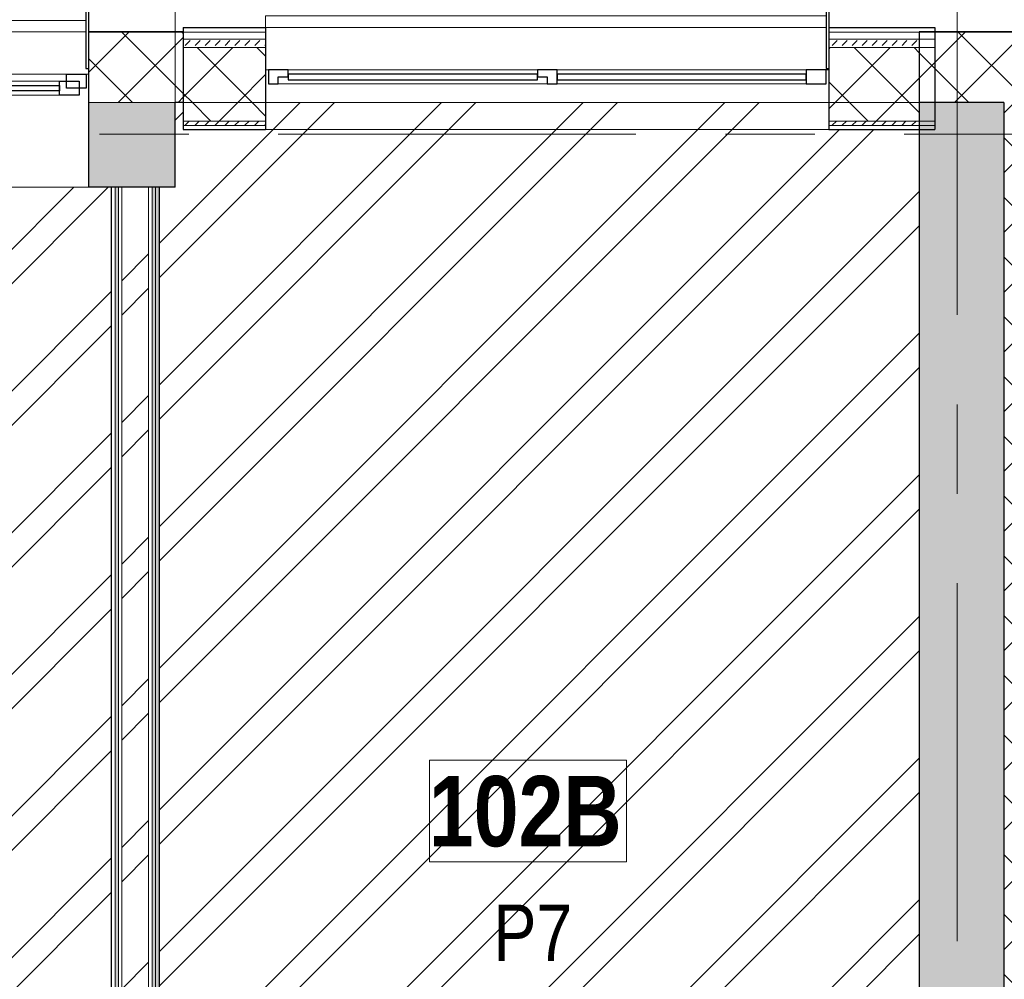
# Model space of a CAD drawing. Header units: millimetres. Extents: x -2180 to 54567, y -1945 to 22251.
# Tile 92 of 143: x 26671 to 30168, y 15000 to 18406. Entities that reach past the tile are written whole.
import ezdxf

# ---------------------------------------------------------------- set-up
doc = ezdxf.new("R2010")
doc.units = ezdxf.units.MM
doc.linetypes.add('Grid Line 1_2_', pattern=[2222.5, 1270, -317.5, 317.5, -317.5])
for name, color, linetype, lineweight, true_color in [('_ hall', 9, 'Continuous', 9, 0x808080), ('Color Fill-2', 7, 'Continuous', 9, 0xc0c040), ('Cut Pattern-1', 7, 'Continuous', 9, 0x787878), ('Cut Pattern-2', 7, 'Continuous', 25, 0x787878), ('Cut Pattern-4', 9, 'Continuous', 9, 0x808080), ('Room Tags-1', 7, 'Continuous', 9, 0x800000)]:
    doc.layers.add(name, color=color, linetype=linetype, lineweight=lineweight, true_color=true_color)
for name, color, linetype, lineweight in [('Common Edges', 7, 'Continuous', 9), ('Cut Pattern-3', 7, 'Continuous', 9), ('Floors', 7, 'Continuous', 9), ('Generic Models-2', 7, 'Continuous', 25), ('Grids-1', 7, 'Grid Line 1_2_', 9), ('Room Tags', 7, 'Continuous', 9), ('Walls', 7, 'Continuous', 9), ('Walls-1', 7, 'Continuous', 25), ('Windows', 7, 'Continuous', 9), ('Windows-1', 7, 'Continuous', 25)]:
    doc.layers.add(name, color=color, linetype=linetype, lineweight=lineweight)
doc.styles.add('Swis721 Cn BT_1', font='swissc.ttf', dxfattribs={"height": 200})
doc.styles.add('Swis721 Cn BT_B', font='swisscb.ttf', dxfattribs={"height": 250})
pattern_1 = [(45, (0, 0), (0, 35.355339), [25, -25])]
pattern_2 = [(45, (0, 0), (-106.066, 106.066), []), (135, (0, 0), (-106.066, -106.066), [])]
pattern_3 = [(45, (0, 0), (-251.447, 251.447), []), (45, (0, 381), (-251.447, 251.447), [])]

# ---------------------------------------------------------------- blocks, each defined once
blk = doc.blocks.new('sma_W3 - -A-01 2700x1500mm-1795256-1 Korruse põrandate plaan')
at = {"layer": 'Windows'}
for p, q in [((-70, 99.5), (-1245, 99.5)), ((1235, 99.5), (70, 99.5)), ((-1245, 49.5), (-70, 49.5)), ((70, 49.5), (1235, 49.5)), ((-1350, 24.5), (-1340, 24.5)), ((-1270, 24.5), (-35, 24.5)), ((35, 24.5), (1270, 24.5)), ((1340, 24.5), (1350, 24.5)), ((-1350, -165.2), (-1350, -125.5)), ((1350, -125.5), (1350, -165.2)), ((1350, -165.2), (-1338.9, -165.2))]:
    blk.add_line(p, q, dxfattribs=at)
at = {"layer": 'Windows-1'}
for p, q in [((-1340, 24.5), (-1340, 74.5)), ((-1340, 74.5), (-1270, 74.5)), ((-1315, 49.5), (-1315, 99.5)), ((-1315, 99.5), (-1245, 99.5)), ((-1270, 74.5), (-1270, 24.5)), ((-1245, 99.5), (-1245, 49.5)), ((-1245, 64.5), (-1245, 84.5)), ((-1245, 84.5), (-70, 84.5)), ((-70, 49.5), (-70, 99.5)), ((-70, 99.5), (0, 99.5)), ((-70, 84.5), (-70, 64.5)), ((-35, 24.5), (-35, 74.5)), ((-35, 74.5), (0, 74.5)), ((0, 99.5), (0, 49.5)), ((0, 49.5), (0, 99.5)), ((0, 99.5), (70, 99.5)), ((0, 74.5), (0, 49.5)), ((70, 99.5), (70, 49.5)), ((70, 64.5), (70, 84.5)), ((70, 84.5), (1235, 84.5)), ((1235, 49.5), (1235, 99.5)), ((1235, 99.5), (1305, 99.5)), ((1235, 84.5), (1235, 64.5)), ((1285, 49.5), (1285, 74.5)), ((1285, 74.5), (1340, 74.5)), ((1305, 99.5), (1305, 49.5)), ((1340, 74.5), (1340, 24.5)), ((-1245, 49.5), (-1315, 49.5)), ((-70, 64.5), (-1245, 64.5)), ((0, 49.5), (-70, 49.5)), ((70, 49.5), (0, 49.5)), ((0, 49.5), (35, 49.5)), ((35, 49.5), (35, 24.5)), ((1235, 64.5), (70, 64.5)), ((1305, 49.5), (1235, 49.5)), ((1270, 49.5), (1285, 49.5)), ((1270, 24.5), (1270, 49.5)), ((-1270, 24.5), (-1340, 24.5)), ((35, 24.5), (-35, 24.5)), ((1340, 24.5), (1270, 24.5))]:
    blk.add_line(p, q, dxfattribs=at)
blk = doc.blocks.new('1_0 W - 2x2 - -A-03-V11-1 Korruse põrandate plaan')
at = {"layer": 'Windows'}
for p, q in [((-1000, 181), (-1000, 223)), ((990, 223), (-1000, 223)), ((-990, 31), (-1000, 31)), ((-920, 31), (-35, 31)), ((35, 31), (920, 31)), ((1000, 31), (990, 31)), ((0, -19), (-955, -19)), ((920, -19), (35, -19))]:
    blk.add_line(p, q, dxfattribs=at)
at = {"layer": 'Windows-1'}
for p, q in [((-920, 31), (-990, 31)), ((-990, 31), (-990, -19)), ((-955, -19), (-955, 6)), ((-955, 6), (-920, 6)), ((-920, 6), (-920, 31)), ((-35, 16), (-920, 16)), ((-920, 16), (-920, -4)), ((35, 31), (-35, 31)), ((-35, 31), (-35, 6)), ((-35, -4), (-35, 16)), ((-35, 6), (0, 6)), ((0, 6), (0, -19)), ((35, -19), (35, 31)), ((920, 16), (35, 16)), ((35, 16), (35, -4)), ((990, 31), (920, 31)), ((920, 31), (920, -19)), ((920, -4), (920, 16)), ((990, -19), (990, 31)), ((-990, -19), (-955, -19)), ((-920, -4), (-35, -4)), ((0, -19), (35, -19)), ((35, -4), (920, -4)), ((920, -19), (990, -19))]:
    blk.add_line(p, q, dxfattribs=at)
blk = doc.blocks.new('Generic Models 18 - Generic Models 17-1525957-1 Korruse põrandate plaan')
at = {"layer": 'Generic Models-2'}
for p, q in [((26906.2, 18532.9), (26906.2, 18232.9)), ((26916.2, 18532.9), (26916.2, 18232.9)), ((29534.7, 18532.9), (29534.7, 18232.9)), ((29544.7, 18532.9), (29544.7, 18232.9)), ((26906.2, 18232.9), (26916.2, 18232.9)), ((29534.7, 18232.9), (29544.7, 18232.9))]:
    blk.add_line(p, q, dxfattribs=at)
blk = doc.blocks.new('1_0 Room Tag - 2_5mm Nr-411650-1 Korruse põrandate plaan')
at = {"layer": 'Room Tags'}
for p, q in [((3.5, 1.8), (-3.5, 1.8)), ((-3.5, 1.8), (-3.5, -1.8)), ((3.5, 1.8), (3.5, -1.8)), ((3.5, -1.8), (-3.5, -1.8))]:
    blk.add_line(p, q, dxfattribs=at)

msp = doc.modelspace()

# ---------------------------------------------------------------- hatches: boundary and pattern name
at = {"layer": 'Color Fill-2'}
h = msp.add_hatch(dxfattribs=at)
h.set_pattern_fill('FP_3', color=256, style=0, pattern_type=2)
h.set_pattern_definition(pattern_3)
h.paths.add_polyline_path([(27163.8, 13136.6), (27163.8, 13181.1), (27178.8, 13181.1), (27178.8, 14031.1), (27228.8, 14031.1), (27228.8, 13181.1), (28043.8, 13181.1), (28043.8, 13136.6), (28053.8, 13136.6), (28053.8, 13221.1), (28936, 13221.1), (28936, 13752.1), (29866, 13752.1), (29866, 18015.9), (29544.7, 18015.9), (29544.7, 18111.9), (27544.7, 18111.9), (27544.7, 18015.9), (27252.1, 18015.9), (27252.1, 18111.9), (27223.4, 18111.9), (27223.4, 17811.9), (27166.3, 17811.9), (27166.3, 13221.1), (27153.8, 13221.1), (27153.8, 13136.6)], flags=0)
h = msp.add_hatch(dxfattribs=at)
h.set_pattern_fill('FP_3', color=256, style=0, pattern_type=2)
h.set_pattern_definition(pattern_3)
h.paths.add_polyline_path([(26109.8, 13136.6), (26119.8, 13136.6), (26119.8, 13181.1), (26934.8, 13181.1), (26934.8, 14031.1), (26984.8, 14031.1), (26984.8, 13181.1), (26999.8, 13181.1), (26999.8, 13136.6), (27009.8, 13136.6), (27009.8, 13221.1), (26997.3, 13221.1), (26997.3, 17811.9), (24218.2, 17811.9), (24218.2, 13752.1), (25115.8, 13752.1), (25115.8, 13221.1), (26109.8, 13221.1), (26109.8, 13150.5)], flags=0)
at = {"layer": 'Cut Pattern-1'}
msp.add_hatch(color=256, dxfattribs=at).paths.add_polyline_path([(29873.1, 11882.1), (30166, 11882.1), (30166, 18111.9), (29866, 18111.9), (29866, 11882.1)], flags=0)
h = msp.add_hatch(dxfattribs=at)
h.set_pattern_fill('FP_3', color=256, style=0, pattern_type=2)
h.set_pattern_definition(pattern_3)
h.paths.add_polyline_path([(27129.2, 13184.1), (27129.3, 13184.1), (27129.3, 17811.9), (27034.3, 17811.9), (27034.3, 13184.1)], flags=0)
at = {"layer": 'Cut Pattern-2'}
h = msp.add_hatch(color=256, dxfattribs=at)
h.paths.add_polyline_path([(27129.3, 17811.9), (27223.4, 17811.9), (27223.4, 18111.9), (26917.3, 18111.9), (26917.3, 17811.9), (27034.3, 17811.9)], flags=0)
h.paths.add_polyline_path([(23898.2, 17811.9), (24217.3, 17811.9), (24217.3, 18111.9), (23897.3, 18111.9), (23897.3, 17811.9)], flags=0)
h.paths.add_polyline_path([(20883.4, 17811.9), (21197.3, 17811.9), (21197.3, 18111.9), (20942.1, 18111.9), (20928.6, 18045.9), (20883.4, 18045.9)], flags=0)
at = {"layer": 'Cut Pattern-3'}
h = msp.add_hatch(dxfattribs=at)
h.set_pattern_fill('FP_1', color=256, style=0, pattern_type=2)
h.set_pattern_definition(pattern_1)
h.paths.add_polyline_path([(27544.7, 18030.9), (27544.7, 18045.9), (27252.1, 18045.9), (27252.1, 18030.9)], flags=0)
h.paths.add_polyline_path([(29808.3, 18030.9), (29817.4, 18030.9), (29817.4, 18045.9), (29544.7, 18045.9), (29544.7, 18030.9)], flags=0)
h = msp.add_hatch(dxfattribs=at)
h.set_pattern_fill('FP_1', color=256, style=0, pattern_type=2)
h.set_pattern_definition(pattern_1)
h.paths.add_polyline_path([(29866, 18030.9), (29866, 18045.9), (29817.4, 18045.9), (29817.4, 18030.9)], flags=0)
h = msp.add_hatch(dxfattribs=at)
h.set_pattern_fill('FP_1', color=256, style=0, pattern_type=2)
h.set_pattern_definition(pattern_1)
h.paths.add_polyline_path([(27022.3, 13208.6), (27022.3, 17811.9), (27009.8, 17811.9), (27009.8, 13208.6)], flags=0)
h = msp.add_hatch(dxfattribs=at)
h.set_pattern_fill('FP_1', color=256, style=0, pattern_type=2)
h.set_pattern_definition(pattern_1)
h.paths.add_polyline_path([(27141.3, 13208.6), (27153.8, 13208.6), (27153.8, 17811.9), (27141.3, 17811.9), (27141.3, 13221.1)], flags=0)
h = msp.add_hatch(dxfattribs=at)
h.set_pattern_fill('FP_1', color=256, style=0, pattern_type=2)
h.set_pattern_definition(pattern_1)
h.paths.add_polyline_path([(27166.3, 13221.1), (27166.3, 17811.9), (27153.8, 17811.9), (27154.2, 13221.1)], flags=0)
at = {"layer": 'Cut Pattern-4'}
h = msp.add_hatch(dxfattribs=at)
h.set_pattern_fill('FP_2', color=256, style=0, pattern_type=2)
h.set_pattern_definition(pattern_2)
h.paths.add_polyline_path([(27223.4, 18111.9), (27252.1, 18111.9), (27252.1, 18361.9), (26917.3, 18361.9), (26917.3, 18111.9)], flags=0)
h.paths.add_polyline_path([(20942.1, 18111.9), (21197.3, 18111.9), (21197.3, 18361.9), (20942.1, 18361.9), (20942.1, 18117.1)], flags=0)
h.paths.add_polyline_path([(23897.3, 18111.9), (24217.3, 18111.9), (24217.3, 18361.9), (23897.3, 18361.9), (23897.3, 18117.1)], flags=0)
h = msp.add_hatch(dxfattribs=at)
h.set_pattern_fill('FP_2', color=256, style=0, pattern_type=2)
h.set_pattern_definition(pattern_2)
h.paths.add_polyline_path([(30166, 18111.9), (30416, 18111.9), (30416, 18361.9), (29866, 18361.9), (29866, 18111.9), (29873.1, 18111.9)], flags=0)
h = msp.add_hatch(dxfattribs=at)
h.set_pattern_fill('FP_1', color=256, style=0, pattern_type=2)
h.set_pattern_definition(pattern_1)
h.paths.add_polyline_path([(27465, 18306.9), (27544.7, 18306.9), (27544.7, 18336.9), (27252.1, 18336.9), (27252.1, 18306.9), (27309.6, 18306.9)], flags=0)
h.paths.add_polyline_path([(29817.4, 18306.9), (29817.4, 18336.9), (29544.7, 18336.9), (29544.7, 18306.9)], flags=0)
h = msp.add_hatch(dxfattribs=at)
h.set_pattern_fill('FP_1', color=256, style=0, pattern_type=2)
h.set_pattern_definition(pattern_1)
h.paths.add_polyline_path([(29866, 18306.9), (29866, 18336.9), (29817.4, 18336.9), (29817.4, 18306.9)], flags=0)
h = msp.add_hatch(dxfattribs=at)
h.set_pattern_fill('FP_2', color=256, style=0, pattern_type=2)
h.set_pattern_definition(pattern_2)
h.paths.add_polyline_path([(27544.7, 18111.9), (27544.7, 18306.9), (27252.1, 18306.9), (27252.1, 18111.9)], flags=0)
h.paths.add_polyline_path([(29817.4, 18111.9), (29817.4, 18306.9), (29544.7, 18306.9), (29544.7, 18111.9)], flags=0)
h = msp.add_hatch(dxfattribs=at)
h.set_pattern_fill('FP_2', color=256, style=0, pattern_type=2)
h.set_pattern_definition(pattern_2)
h.paths.add_polyline_path([(29866, 18111.9), (29866, 18306.9), (29817.4, 18306.9), (29817.4, 18111.9)], flags=0)
h = msp.add_hatch(dxfattribs=at)
h.set_pattern_fill('FP_2', color=256, style=0, pattern_type=2)
h.set_pattern_definition(pattern_2)
h.paths.add_polyline_path([(27252.1, 18045.9), (27544.7, 18045.9), (27544.7, 18111.9), (27252.1, 18111.9)], flags=0)
h.paths.add_polyline_path([(29544.7, 18045.9), (29817.4, 18045.9), (29817.4, 18111.9), (29544.7, 18111.9)], flags=0)
h = msp.add_hatch(dxfattribs=at)
h.set_pattern_fill('FP_2', color=256, style=0, pattern_type=2)
h.set_pattern_definition(pattern_2)
h.paths.add_polyline_path([(29817.4, 18045.9), (29866, 18045.9), (29866, 18111.9), (29817.4, 18111.9)], flags=0)
h = msp.add_hatch(dxfattribs=at)
h.set_pattern_fill('FP_2', color=256, style=0, pattern_type=2)
h.set_pattern_definition(pattern_2)
h.paths.add_polyline_path([(30367, 11777.1), (30416, 11778.1), (30416, 18111.9), (30166, 18111.9), (30166, 11778.1), (30367, 11778.1)], flags=0)

# ---------------------------------------------------------------- linework, layer by layer
at = {"layer": '_ hall'}
msp.add_line((27223.4, 17831.9), (27223.4, 18551.9), dxfattribs=at)
at = {"layer": 'Common Edges'}
for p, q in [((26917.3, 18361.9), (27544.7, 18361.9)), ((29544.7, 18361.9), (30417, 18361.9)), ((27252.1, 18336.9), (27544.7, 18336.9)), ((29544.7, 18336.9), (29921, 18336.9)), ((27252.1, 18306.9), (27544.7, 18306.9)), ((29544.7, 18306.9), (29921, 18306.9)), ((27223.4, 18111.9), (26917.3, 18111.9)), ((27252.1, 18111.9), (27544.7, 18111.9)), ((29544.7, 18111.9), (29866, 18111.9)), ((27252.1, 18045.9), (27544.7, 18045.9)), ((29544.7, 18045.9), (29921, 18045.9)), ((27252.1, 18030.9), (27544.7, 18030.9)), ((29544.7, 18030.9), (29921, 18030.9)), ((27009.8, 13221.1), (27009.8, 17811.9)), ((27022.3, 13196.1), (27022.3, 17811.9)), ((27034.3, 13184.1), (27034.3, 17811.9)), ((27129.3, 13184.1), (27129.3, 17811.9)), ((27141.3, 13196.1), (27141.3, 17811.9)), ((27153.8, 13221.1), (27153.8, 17811.9))]:
    msp.add_line(p, q, dxfattribs=at)
at = {"layer": 'Floors'}
msp.add_line((29544.7, 18111.9), (27544.7, 18111.9), dxfattribs=at)
at = {"layer": 'Grids-1'}
for p, q in [((30000, 18627.8), (30000, 1154.9)), ((919.8, 18000), (34984.4, 18000))]:
    msp.add_line(p, q, dxfattribs=at)
at = {"layer": 'Walls'}
for p, q in [((24217.3, 18362.9), (26906.2, 18362.9)), ((26916.2, 18362.9), (26917.3, 18362.9)), ((27544.7, 18377.9), (29534.7, 18377.9)), ((29544.7, 18015.9), (27544.7, 18015.9)), ((26917.3, 17811.9), (24218.2, 17811.9))]:
    msp.add_line(p, q, dxfattribs=at)
at = {"layer": 'Walls-1'}
for p, q in [((26917.3, 17811.9), (26917.3, 18362.9)), ((27252.1, 18362.9), (26917.3, 18362.9)), ((27252.1, 18377.9), (27544.7, 18377.9)), ((27252.1, 18377.9), (27252.1, 18015.9)), ((27544.7, 18377.9), (27544.7, 18015.9)), ((29544.7, 18377.9), (29921, 18377.9)), ((29544.7, 18377.9), (29544.7, 18015.9)), ((29866, 18362.9), (29866, 13752.1)), ((30417, 18362.9), (29866, 18362.9)), ((29921, 18377.9), (29921, 18015.9)), ((27223.4, 17811.9), (27223.4, 18111.9)), ((27252.1, 18111.9), (27223.4, 18111.9)), ((30166, 18111.9), (29866, 18111.9)), ((30166, 18111.9), (30166, 11778.1)), ((27252.1, 18015.9), (27544.7, 18015.9)), ((29544.7, 18015.9), (29921, 18015.9)), ((27223.4, 17811.9), (26917.3, 17811.9)), ((26997.3, 13221.1), (26997.3, 17811.9)), ((27166.3, 17811.9), (27166.3, 13221.1))]:
    msp.add_line(p, q, dxfattribs=at)

# ---------------------------------------------------------------- block references
at = {"layer": 'Generic Models-2'}
msp.add_blockref('Generic Models 18 - Generic Models 17-1525957-1 Korruse põrandate plaan', (0, 0), dxfattribs=at)
at = {"layer": 'Room Tags', "xscale": 99.99999999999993, "yscale": 99.99999999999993, "zscale": 99.99999999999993}
msp.add_blockref('1_0 Room Tag - 2_5mm Nr-411650-1 Korruse põrandate plaan', (28476.5, 15597), dxfattribs=at)
at = {"layer": 'Windows', "rotation": 180}
msp.add_blockref('sma_W3 - -A-01 2700x1500mm-1795256-1 Korruse põrandate plaan', (25567.3, 18237.4), dxfattribs=at)
at = {"layer": 'Windows'}
msp.add_blockref('1_0 W - 2x2 - -A-03-V11-1 Korruse põrandate plaan', (28544.7, 18196.9), dxfattribs=at)

# ---------------------------------------------------------------- texts
at = {"layer": 'Room Tags', "insert": (28124.4, 15721.5), "char_height": 250, "width": 849.789, "attachment_point": 1, "style": 'Swis721 Cn BT_B'}
msp.add_mtext('102B', dxfattribs=at)
at = {"layer": 'Room Tags-1', "insert": (28353.6, 15265), "char_height": 200, "width": 328.692, "attachment_point": 1, "style": 'Swis721 Cn BT_1'}
msp.add_mtext('P7', dxfattribs=at)

doc.saveas('drawing.dxf')
